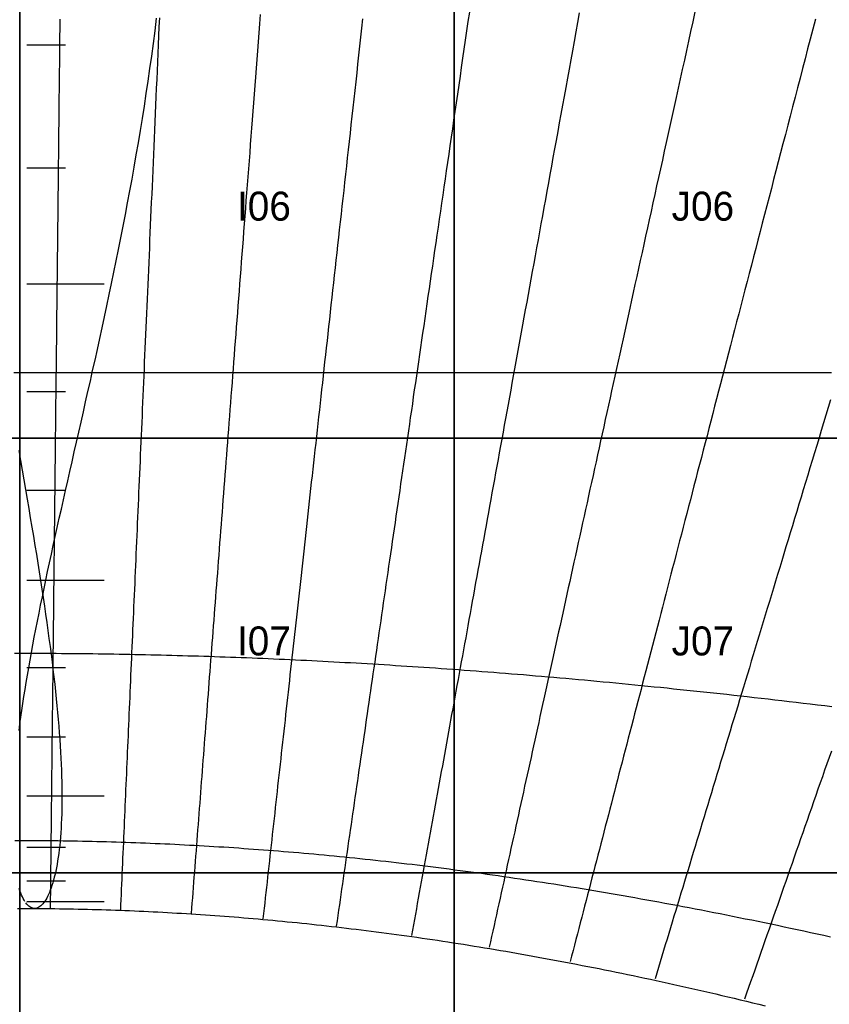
# Model space of a CAD drawing. Header units: millimetres. Extents: x -7250 to 7250, y -7250 to 7250.
# Tile 10 of 15: x 0 to 1677, y 628 to 2666. Entities that reach past the tile are written whole.
import ezdxf

# ---------------------------------------------------------------- set-up
doc = ezdxf.new("R2010")
doc.units = ezdxf.units.MM
for name, color, linetype in [('CUT', 1, 'Continuous'), ('DECL', 30, 'Continuous'), ('HOUR', 7, 'Continuous'), ('HOUR15', 9, 'Continuous'), ('HOUR30', 8, 'Continuous'), ('ID', 3, 'Continuous'), ('MERID', 40, 'Continuous'), ('NOON', 6, 'Continuous'), ('TICKS', 2, 'Continuous')]:
    doc.layers.add(name, color=color, linetype=linetype)

msp = doc.modelspace()

# ---------------------------------------------------------------- linework, layer by layer
at = {"layer": 'CUT'}
for points in [[(-900, 2700), (0, 2700), (0, 1800), (-900, 1800), (-900, 2700)], [(0, 2700), (900, 2700), (900, 1800), (0, 1800), (0, 2700)], [(900, 2700), (1800, 2700), (1800, 1800), (900, 1800), (900, 2700)], [(-900, 1800), (0, 1800), (0, 900), (-900, 900), (-900, 1800)], [(0, 1800), (900, 1800), (900, 900), (0, 900), (0, 1800)], [(900, 1800), (1800, 1800), (1800, 900), (900, 900), (900, 1800)], [(-900, 900), (0, 900), (0, 570), (-20, 570), (-20, 0), (-900, 0), (-900, 900)], [(0, 900), (900, 900), (900, 0), (20, 0), (20, 570), (0, 570), (0, 900)], [(900, 900), (1800, 900), (1800, 0), (900, 0), (900, 900)]]:
    msp.add_lwpolyline(points, close=True, dxfattribs=at)
for radius in [7250, 6350]:
    msp.add_circle((0, 0), radius, dxfattribs=at)
at = {"layer": 'DECL'}
for points in [[(-12.1, 1935.9), (0, 1935.9), (12.1, 1935.9), (24.2, 1935.9), (36.3, 1935.9), (48.4, 1935.9), (60.4, 1935.9), (72.5, 1935.9), (84.6, 1935.9), (96.7, 1935.9), (108.8, 1935.9), (121, 1935.9), (133.1, 1935.9), (145.2, 1935.9), (157.3, 1935.9), (169.4, 1935.9), (181.6, 1935.9), (193.7, 1935.9), (205.9, 1935.9), (218, 1935.9), (230.2, 1935.9), (242.4, 1935.9), (254.6, 1935.9), (266.7, 1935.9), (279, 1935.9), (291.2, 1935.9), (303.4, 1935.9), (315.6, 1935.9), (327.9, 1935.9), (340.1, 1935.9), (352.4, 1935.9), (364.7, 1935.9), (377, 1935.9), (389.3, 1935.9), (401.7, 1935.9), (414, 1935.9), (426.4, 1935.9), (438.8, 1935.9), (451.2, 1935.9), (463.6, 1935.9), (476, 1935.9), (488.5, 1935.9), (500.9, 1935.9), (513.4, 1935.9), (525.9, 1935.9), (538.5, 1935.9), (551, 1935.9), (563.6, 1935.9), (576.2, 1935.9), (588.8, 1935.9), (601.5, 1935.9), (614.1, 1935.9), (626.8, 1935.9), (639.6, 1935.9), (652.3, 1935.9), (665.1, 1935.9), (677.9, 1935.9), (690.7, 1935.9), (703.5, 1935.9), (716.4, 1935.9), (729.3, 1935.9), (742.3, 1935.9), (755.2, 1935.9), (768.2, 1935.9), (781.3, 1935.9), (794.3, 1935.9), (807.4, 1935.9), (820.6, 1935.9), (833.7, 1935.9), (846.9, 1935.9), (860.2, 1935.9), (873.4, 1935.9), (886.7, 1935.9), (900.1, 1935.9), (913.5, 1935.9), (926.9, 1935.9), (940.4, 1935.9), (953.9, 1935.9), (967.4, 1935.9), (981, 1935.9), (994.6, 1935.9), (1008.3, 1935.9), (1022, 1935.9), (1035.7, 1935.9), (1049.5, 1935.9), (1063.4, 1935.9), (1077.3, 1935.9), (1091.2, 1935.9), (1105.2, 1935.9), (1119.2, 1935.9), (1133.3, 1935.9), (1147.4, 1935.9), (1161.6, 1935.9), (1175.9, 1935.9), (1190.1, 1935.9), (1204.5, 1935.9), (1218.9, 1935.9), (1233.3, 1935.9), (1247.8, 1935.9), (1262.4, 1935.9), (1277, 1935.9), (1291.7, 1935.9), (1306.5, 1935.9), (1321.3, 1935.9), (1336.1, 1935.9), (1351.1, 1935.9), (1366.1, 1935.9), (1381.1, 1935.9), (1396.2, 1935.9), (1411.4, 1935.9), (1426.7, 1935.9), (1442, 1935.9), (1457.4, 1935.9), (1472.9, 1935.9), (1488.4, 1935.9), (1504, 1935.9), (1519.7, 1935.9), (1535.5, 1935.9), (1551.3, 1935.9), (1567.2, 1935.9), (1583.2, 1935.9), (1599.3, 1935.9), (1615.4, 1935.9), (1631.7, 1935.9), (1648, 1935.9), (1664.4, 1935.9), (1680.9, 1935.9)], [(-10.8, 1354.6), (0, 1354.7), (10.8, 1354.6), (21.6, 1354.6), (32.5, 1354.6), (43.3, 1354.6), (54.1, 1354.5), (64.9, 1354.5), (75.8, 1354.4), (86.6, 1354.3), (97.4, 1354.3), (108.3, 1354.2), (119.1, 1354.1), (129.9, 1353.9), (140.8, 1353.8), (151.7, 1353.7), (162.5, 1353.5), (173.4, 1353.4), (184.2, 1353.2), (195.1, 1353), (206, 1352.9), (216.9, 1352.7), (227.8, 1352.5), (238.7, 1352.2), (249.6, 1352), (260.5, 1351.8), (271.4, 1351.5), (282.4, 1351.3), (293.3, 1351), (304.3, 1350.8), (315.2, 1350.5), (326.2, 1350.2), (337.2, 1349.9), (348.2, 1349.5), (359.2, 1349.2), (370.2, 1348.9), (381.2, 1348.5), (392.3, 1348.2), (403.3, 1347.8), (414.4, 1347.4), (425.5, 1347), (436.6, 1346.6), (447.7, 1346.2), (458.8, 1345.8), (469.9, 1345.4), (481.1, 1344.9), (492.3, 1344.5), (503.5, 1344), (514.7, 1343.5), (525.9, 1343.1), (537.1, 1342.6), (548.4, 1342.1), (559.7, 1341.5), (571, 1341), (582.3, 1340.5), (593.6, 1339.9), (605, 1339.4), (616.3, 1338.8), (627.7, 1338.2), (639.1, 1337.6), (650.6, 1337), (662, 1336.4), (673.5, 1335.7), (685, 1335.1), (696.6, 1334.5), (708.1, 1333.8), (719.7, 1333.1), (731.3, 1332.4), (742.9, 1331.7), (754.6, 1331), (766.2, 1330.3), (778, 1329.5), (789.7, 1328.8), (801.4, 1328), (813.2, 1327.3), (825, 1326.5), (836.9, 1325.7), (848.8, 1324.9), (860.7, 1324), (872.6, 1323.2), (884.6, 1322.4), (896.6, 1321.5), (908.6, 1320.6), (920.7, 1319.7), (932.8, 1318.8), (944.9, 1317.9), (957, 1317), (969.2, 1316.1), (981.5, 1315.1), (993.7, 1314.2), (1006.1, 1313.2), (1018.4, 1312.2), (1030.8, 1311.2), (1043.2, 1310.2), (1055.6, 1309.1), (1068.1, 1308.1), (1080.7, 1307), (1093.3, 1305.9), (1105.9, 1304.8), (1118.5, 1303.7), (1131.2, 1302.6), (1144, 1301.5), (1156.8, 1300.3), (1169.6, 1299.2), (1182.5, 1298), (1195.4, 1296.8), (1208.3, 1295.6), (1221.4, 1294.4), (1234.4, 1293.1), (1247.5, 1291.9), (1260.7, 1290.6), (1273.9, 1289.3), (1287.2, 1288), (1300.5, 1286.7), (1313.8, 1285.3), (1327.2, 1284), (1340.7, 1282.6), (1354.2, 1281.2), (1367.8, 1279.8), (1381.4, 1278.4), (1395.1, 1277), (1408.9, 1275.5), (1422.7, 1274), (1436.5, 1272.5), (1450.4, 1271), (1464.4, 1269.5), (1478.5, 1268), (1492.6, 1266.4), (1506.7, 1264.8), (1521, 1263.2), (1535.3, 1261.6), (1549.6, 1259.9), (1564, 1258.3), (1578.5, 1256.6), (1593.1, 1254.9), (1607.7, 1253.2), (1622.4, 1251.5), (1637.2, 1249.7), (1652.1, 1247.9), (1667, 1246.1), (1682, 1244.3)], [(-10, 967), (0, 967), (10, 967), (20, 967), (29.9, 967), (39.9, 966.9), (49.9, 966.8), (59.9, 966.8), (69.9, 966.7), (79.9, 966.6), (89.9, 966.4), (99.9, 966.3), (109.9, 966.1), (119.9, 965.9), (129.9, 965.7), (139.9, 965.5), (149.9, 965.3), (159.9, 965.1), (169.9, 964.8), (179.9, 964.6), (190, 964.3), (200, 964), (210, 963.7), (220.1, 963.3), (230.1, 963), (240.2, 962.6), (250.3, 962.3), (260.3, 961.9), (270.4, 961.5), (280.5, 961), (290.6, 960.6), (300.7, 960.1), (310.8, 959.7), (321, 959.2), (331.1, 958.7), (341.2, 958.2), (351.4, 957.6), (361.5, 957.1), (371.7, 956.5), (381.9, 955.9), (392.1, 955.3), (402.3, 954.7), (412.5, 954.1), (422.7, 953.5), (433, 952.8), (443.2, 952.1), (453.5, 951.4), (463.8, 950.7), (474.1, 950), (484.4, 949.2), (494.7, 948.5), (505, 947.7), (515.4, 946.9), (525.7, 946.1), (536.1, 945.3), (546.5, 944.4), (556.9, 943.6), (567.3, 942.7), (577.8, 941.8), (588.2, 940.9), (598.7, 939.9), (609.2, 939), (619.7, 938), (630.3, 937), (640.8, 936), (651.4, 935), (662, 934), (672.6, 932.9), (683.2, 931.9), (693.9, 930.8), (704.5, 929.7), (715.2, 928.5), (725.9, 927.4), (736.7, 926.2), (747.4, 925.1), (758.2, 923.9), (769, 922.6), (779.8, 921.4), (790.7, 920.1), (801.6, 918.9), (812.5, 917.6), (823.4, 916.3), (834.4, 914.9), (845.3, 913.6), (856.3, 912.2), (867.4, 910.8), (878.4, 909.4), (889.5, 908), (900.6, 906.5), (911.8, 905.1), (922.9, 903.6), (934.1, 902.1), (945.4, 900.5), (956.6, 899), (967.9, 897.4), (979.2, 895.8), (990.6, 894.2), (1002, 892.6), (1013.4, 890.9), (1024.8, 889.2), (1036.3, 887.5), (1047.8, 885.8), (1059.4, 884.1), (1071, 882.3), (1082.6, 880.5), (1094.2, 878.7), (1105.9, 876.9), (1117.7, 875), (1129.4, 873.1), (1141.2, 871.2), (1153.1, 869.3), (1165, 867.3), (1176.9, 865.4), (1188.8, 863.4), (1200.8, 861.4), (1212.9, 859.3), (1225, 857.2), (1237.1, 855.2), (1249.3, 853), (1261.5, 850.9), (1273.7, 848.7), (1286, 846.5), (1298.4, 844.3), (1310.8, 842.1), (1323.2, 839.8), (1335.7, 837.5), (1348.2, 835.2), (1360.8, 832.8), (1373.4, 830.4), (1386.1, 828), (1398.9, 825.6), (1411.6, 823.1), (1424.5, 820.7), (1437.3, 818.1), (1450.3, 815.6), (1463.3, 813), (1476.3, 810.4), (1489.4, 807.8), (1502.6, 805.1), (1515.8, 802.4), (1529.1, 799.7), (1542.4, 797), (1555.8, 794.2), (1569.2, 791.4), (1582.7, 788.5), (1596.3, 785.6), (1609.9, 782.7), (1623.6, 779.8), (1637.4, 776.8), (1651.2, 773.8), (1665.1, 770.8), (1679, 767.7)], [(-4.8, 826.4), (4.8, 826.4), (14.5, 826.4), (24.2, 826.3), (33.8, 826.3), (43.5, 826.2), (53.2, 826.1), (62.9, 826), (72.5, 825.9), (82.2, 825.8), (91.9, 825.6), (101.6, 825.4), (111.2, 825.3), (120.9, 825.1), (130.6, 824.8), (140.3, 824.6), (150, 824.4), (159.7, 824.1), (169.4, 823.8), (179.1, 823.5), (188.8, 823.2), (198.6, 822.8), (208.3, 822.5), (218, 822.1), (227.7, 821.7), (237.5, 821.3), (247.2, 820.9), (257, 820.4), (266.8, 820), (276.5, 819.5), (286.3, 819), (296.1, 818.5), (305.9, 818), (315.7, 817.4), (325.5, 816.8), (335.3, 816.3), (345.1, 815.7), (355, 815), (364.8, 814.4), (374.7, 813.8), (384.5, 813.1), (394.4, 812.4), (404.3, 811.7), (414.2, 811), (424.1, 810.2), (434, 809.5), (444, 808.7), (453.9, 807.9), (463.9, 807.1), (473.8, 806.2), (483.8, 805.4), (493.8, 804.5), (503.8, 803.6), (513.9, 802.7), (523.9, 801.8), (533.9, 800.9), (544, 799.9), (554.1, 798.9), (564.2, 797.9), (574.3, 796.9), (584.4, 795.8), (594.6, 794.8), (604.8, 793.7), (614.9, 792.6), (625.1, 791.5), (635.3, 790.4), (645.6, 789.2), (655.8, 788), (666.1, 786.8), (676.4, 785.6), (686.7, 784.4), (697, 783.1), (707.4, 781.9), (717.7, 780.6), (728.1, 779.3), (738.5, 777.9), (749, 776.6), (759.4, 775.2), (769.9, 773.8), (780.4, 772.4), (790.9, 770.9), (801.5, 769.5), (812, 768), (822.6, 766.5), (833.2, 765), (843.9, 763.4), (854.5, 761.8), (865.2, 760.3), (875.9, 758.6), (886.7, 757), (897.4, 755.3), (908.2, 753.7), (919.1, 752), (929.9, 750.2), (940.8, 748.5), (951.7, 746.7), (962.6, 744.9), (973.6, 743.1), (984.6, 741.3), (995.6, 739.4), (1006.7, 737.5), (1017.7, 735.6), (1028.9, 733.7), (1040, 731.7), (1051.2, 729.7), (1062.4, 727.7), (1073.6, 725.7), (1084.9, 723.6), (1096.2, 721.6), (1107.6, 719.5), (1119, 717.3), (1130.4, 715.2), (1141.8, 713), (1153.3, 710.8), (1164.9, 708.5), (1176.4, 706.3), (1188, 704), (1199.7, 701.7), (1211.3, 699.3), (1223.1, 696.9), (1234.8, 694.5), (1246.6, 692.1), (1258.5, 689.7), (1270.3, 687.2), (1282.3, 684.7), (1294.2, 682.1), (1306.2, 679.6), (1318.3, 677), (1330.4, 674.3), (1342.5, 671.7), (1354.7, 669), (1367, 666.3), (1379.3, 663.5), (1391.6, 660.8), (1404, 658), (1416.4, 655.1), (1428.9, 652.2), (1441.4, 649.3), (1454, 646.4), (1466.6, 643.4), (1479.3, 640.4), (1492, 637.4), (1504.8, 634.3), (1517.6, 631.2), (1530.5, 628.1), (1543.5, 624.9)]]:
    msp.add_lwpolyline(points, dxfattribs=at)
at = {"layer": 'HOUR'}
for points in [[(931.2, 2681.6), (928.3, 2662.2), (925.5, 2642.9), (922.7, 2623.8), (920, 2604.8), (917.2, 2586), (914.5, 2567.3), (911.8, 2548.8), (909.1, 2530.4), (906.5, 2512.1), (903.8, 2494), (901.2, 2475.9), (898.6, 2458.1), (896, 2440.3), (893.4, 2422.7), (890.9, 2405.2), (888.3, 2387.8), (885.8, 2370.5), (883.3, 2353.4), (880.8, 2336.3), (878.4, 2319.4), (875.9, 2302.6), (873.5, 2285.9), (871.1, 2269.3), (868.7, 2252.8), (866.3, 2236.5), (863.9, 2220.2), (861.6, 2204), (859.2, 2187.9), (856.9, 2172), (854.6, 2156.1), (852.3, 2140.3), (850, 2124.6), (847.7, 2109), (845.5, 2093.5), (843.2, 2078.1), (841, 2062.8), (838.8, 2047.6), (836.6, 2032.4), (834.4, 2017.3), (832.2, 2002.4), (830, 1987.5), (827.8, 1972.6), (825.7, 1957.9), (823.6, 1943.2), (821.4, 1928.7), (819.3, 1914.2), (817.2, 1899.7), (815.1, 1885.4), (813.1, 1871.1), (811, 1856.9), (808.9, 1842.7), (806.9, 1828.6), (804.8, 1814.6), (802.8, 1800.7), (800.8, 1786.8), (798.8, 1773), (796.8, 1759.3), (794.8, 1745.6), (792.8, 1732), (790.8, 1718.4), (788.8, 1705), (786.9, 1691.5), (784.9, 1678.1), (783, 1664.8), (781.1, 1651.6), (779.1, 1638.4), (777.2, 1625.2), (775.3, 1612.1), (773.4, 1599.1), (771.5, 1586.1), (769.6, 1573.2), (767.8, 1560.3), (765.9, 1547.4), (764, 1534.7), (762.2, 1521.9), (760.3, 1509.2), (758.5, 1496.6), (756.7, 1484), (754.8, 1471.5), (753, 1459), (751.2, 1446.5), (749.4, 1434.1), (747.6, 1421.7), (745.8, 1409.4), (744, 1397.1), (742.2, 1384.9), (740.4, 1372.7), (738.7, 1360.5), (736.9, 1348.4), (735.1, 1336.3), (733.4, 1324.2), (731.6, 1312.2), (729.9, 1300.2), (728.1, 1288.3), (726.4, 1276.4), (724.7, 1264.5), (722.9, 1252.7), (721.2, 1240.9), (719.5, 1229.1), (717.8, 1217.4), (716.1, 1205.6), (714.4, 1194), (712.7, 1182.3), (711, 1170.7), (709.3, 1159.1), (707.6, 1147.6), (705.9, 1136), (704.3, 1124.5), (702.6, 1113.1), (700.9, 1101.6), (699.3, 1090.2), (697.6, 1078.8), (696, 1067.4), (694.3, 1056.1), (692.6, 1044.7), (691, 1033.4), (689.4, 1022.2), (687.7, 1010.9), (686.1, 999.7), (684.4, 988.5), (682.8, 977.3), (681.2, 966.1), (679.6, 954.9), (677.9, 943.8), (676.3, 932.7), (674.7, 921.6), (673.1, 910.5), (671.5, 899.5), (669.9, 888.4), (668.3, 877.4), (666.7, 866.4), (665.1, 855.4), (663.5, 844.4), (661.9, 833.5), (660.3, 822.5), (658.7, 811.6), (657.1, 800.7), (655.5, 789.8)], [(83.1, 2666.8), (82.9, 2648.2), (82.7, 2629.8), (82.5, 2611.5), (82.3, 2593.3), (82.1, 2575.2), (81.9, 2557.3), (81.8, 2539.5), (81.6, 2521.9), (81.4, 2504.4), (81.2, 2486.9), (81, 2469.7), (80.8, 2452.5), (80.6, 2435.5), (80.4, 2418.5), (80.3, 2401.7), (80.1, 2385), (79.9, 2368.4), (79.7, 2352), (79.5, 2335.6), (79.4, 2319.3), (79.2, 2303.2), (79, 2287.1), (78.8, 2271.2), (78.7, 2255.3), (78.5, 2239.6), (78.3, 2223.9), (78.2, 2208.3), (78, 2192.9), (77.8, 2177.5), (77.7, 2162.2), (77.5, 2147), (77.3, 2131.9), (77.2, 2116.9), (77, 2102), (76.8, 2087.1), (76.7, 2072.3), (76.5, 2057.6), (76.4, 2043), (76.2, 2028.5), (76, 2014.1), (75.9, 1999.7), (75.7, 1985.4), (75.6, 1971.2), (75.4, 1957), (75.3, 1943), (75.1, 1928.9), (75, 1915), (74.8, 1901.1), (74.7, 1887.4), (74.5, 1873.6), (74.4, 1860), (74.2, 1846.4), (74.1, 1832.8), (73.9, 1819.4), (73.8, 1805.9), (73.6, 1792.6), (73.5, 1779.3), (73.4, 1766.1), (73.2, 1752.9), (73.1, 1739.8), (72.9, 1726.8), (72.8, 1713.8), (72.6, 1700.8), (72.5, 1687.9), (72.4, 1675.1), (72.2, 1662.3), (72.1, 1649.6), (72, 1636.9), (71.8, 1624.3), (71.7, 1611.7), (71.5, 1599.1), (71.4, 1586.7), (71.3, 1574.2), (71.1, 1561.8), (71, 1549.5), (70.9, 1537.2), (70.7, 1524.9), (70.6, 1512.7), (70.5, 1500.5), (70.3, 1488.4), (70.2, 1476.3), (70.1, 1464.3), (69.9, 1452.3), (69.8, 1440.3), (69.7, 1428.4), (69.6, 1416.5), (69.4, 1404.6), (69.3, 1392.8), (69.2, 1381), (69, 1369.3), (68.9, 1357.6), (68.8, 1345.9), (68.7, 1334.3), (68.5, 1322.7), (68.4, 1311.1), (68.3, 1299.6), (68.2, 1288), (68, 1276.6), (67.9, 1265.1), (67.8, 1253.7), (67.7, 1242.3), (67.5, 1231), (67.4, 1219.6), (67.3, 1208.3), (67.2, 1197), (67.1, 1185.8), (66.9, 1174.6), (66.8, 1163.4), (66.7, 1152.2), (66.6, 1141), (66.4, 1129.9), (66.3, 1118.8), (66.2, 1107.7), (66.1, 1096.7), (66, 1085.6), (65.8, 1074.6), (65.7, 1063.6), (65.6, 1052.7), (65.5, 1041.7), (65.4, 1030.8), (65.2, 1019.9), (65.1, 1009), (65, 998.1), (64.9, 987.2), (64.8, 976.4), (64.7, 965.6), (64.5, 954.7), (64.4, 944), (64.3, 933.2), (64.2, 922.4), (64.1, 911.7), (64, 900.9), (63.8, 890.2), (63.7, 879.5), (63.6, 868.8), (63.5, 858.1), (63.4, 847.5), (63.3, 836.8), (63.1, 826.2)], [(1679.2, 1879.2), (1674.3, 1863.2), (1669.5, 1847.3), (1664.7, 1831.5), (1659.9, 1815.7), (1655.2, 1800.1), (1650.4, 1784.5), (1645.7, 1769.1), (1641.1, 1753.7), (1636.4, 1738.3), (1631.8, 1723.1), (1627.2, 1708), (1622.6, 1692.9), (1618.1, 1677.9), (1613.5, 1662.9), (1609, 1648.1), (1604.6, 1633.3), (1600.1, 1618.6), (1595.7, 1604), (1591.2, 1589.4), (1586.8, 1574.9), (1582.5, 1560.5), (1578.1, 1546.1), (1573.8, 1531.8), (1569.4, 1517.6), (1565.1, 1503.4), (1560.9, 1489.3), (1556.6, 1475.3), (1552.4, 1461.3), (1548.1, 1447.4), (1543.9, 1433.5), (1539.7, 1419.7), (1535.6, 1405.9), (1531.4, 1392.2), (1527.3, 1378.6), (1523.2, 1365), (1519.1, 1351.5), (1515, 1338), (1510.9, 1324.6), (1506.8, 1311.2), (1502.8, 1297.9), (1498.8, 1284.6), (1494.8, 1271.4), (1490.8, 1258.2), (1486.8, 1245.1), (1482.8, 1232), (1478.8, 1219), (1474.9, 1206), (1471, 1193), (1467.1, 1180.1), (1463.2, 1167.3), (1459.3, 1154.4), (1455.4, 1141.7), (1451.5, 1128.9), (1447.7, 1116.2), (1443.8, 1103.6), (1440, 1091), (1436.2, 1078.4), (1432.4, 1065.8), (1428.6, 1053.3), (1424.8, 1040.9), (1421, 1028.4), (1417.3, 1016), (1413.5, 1003.7), (1409.8, 991.4), (1406.1, 979.1), (1402.3, 966.8), (1398.6, 954.6), (1394.9, 942.4), (1391.2, 930.2), (1387.6, 918.1), (1383.9, 906), (1380.2, 893.9), (1376.6, 881.8), (1372.9, 869.8), (1369.3, 857.8), (1365.6, 845.8), (1362, 833.9), (1358.4, 822), (1354.8, 810.1), (1351.2, 798.2), (1347.6, 786.4), (1344, 774.6), (1340.4, 762.8), (1336.9, 751), (1333.3, 739.2), (1329.7, 727.5), (1326.2, 715.8), (1322.6, 704.1), (1319.1, 692.4), (1315.6, 680.8)]]:
    msp.add_lwpolyline(points, dxfattribs=at)
at = {"layer": 'HOUR15'}
for points in [[(1158.8, 2680.1), (1155.2, 2660.3), (1151.6, 2640.6), (1148.1, 2621.1), (1144.6, 2601.8), (1141.1, 2582.6), (1137.6, 2563.6), (1134.2, 2544.7), (1130.8, 2525.9), (1127.4, 2507.3), (1124, 2488.8), (1120.7, 2470.5), (1117.4, 2452.2), (1114.1, 2434.2), (1110.8, 2416.2), (1107.6, 2398.4), (1104.3, 2380.7), (1101.1, 2363.1), (1098, 2345.6), (1094.8, 2328.3), (1091.7, 2311.1), (1088.6, 2294), (1085.5, 2277), (1082.4, 2260.1), (1079.3, 2243.3), (1076.3, 2226.7), (1073.3, 2210.1), (1070.3, 2193.6), (1067.3, 2177.3), (1064.4, 2161), (1061.4, 2144.9), (1058.5, 2128.8), (1055.6, 2112.9), (1052.7, 2097), (1049.9, 2081.3), (1047, 2065.6), (1044.2, 2050), (1041.3, 2034.5), (1038.5, 2019.1), (1035.8, 2003.8), (1033, 1988.6), (1030.2, 1973.4), (1027.5, 1958.4), (1024.8, 1943.4), (1022.1, 1928.5), (1019.4, 1913.7), (1016.7, 1898.9), (1014, 1884.3), (1011.4, 1869.7), (1008.7, 1855.2), (1006.1, 1840.7), (1003.5, 1826.4), (1000.9, 1812.1), (998.3, 1797.9), (995.7, 1783.7), (993.1, 1769.6), (990.6, 1755.6), (988.1, 1741.6), (985.5, 1727.7), (983, 1713.9), (980.5, 1700.2), (978, 1686.5), (975.5, 1672.8), (973.1, 1659.2), (970.6, 1645.7), (968.2, 1632.3), (965.7, 1618.9), (963.3, 1605.5), (960.9, 1592.2), (958.5, 1579), (956.1, 1565.8), (953.7, 1552.7), (951.3, 1539.6), (948.9, 1526.6), (946.6, 1513.6), (944.2, 1500.7), (941.9, 1487.9), (939.5, 1475), (937.2, 1462.3), (934.9, 1449.5), (932.6, 1436.9), (930.3, 1424.2), (928, 1411.6), (925.7, 1399.1), (923.5, 1386.6), (921.2, 1374.1), (918.9, 1361.7), (916.7, 1349.3), (914.4, 1337), (912.2, 1324.7), (910, 1312.5), (907.7, 1300.3), (905.5, 1288.1), (903.3, 1275.9), (901.1, 1263.8), (898.9, 1251.8), (896.7, 1239.7), (894.5, 1227.7), (892.4, 1215.8), (890.2, 1203.9), (888, 1192), (885.9, 1180.1), (883.7, 1168.3), (881.6, 1156.5), (879.4, 1144.7), (877.3, 1133), (875.2, 1121.3), (873, 1109.6), (870.9, 1097.9), (868.8, 1086.3), (866.7, 1074.7), (864.6, 1063.1), (862.5, 1051.6), (860.4, 1040.1), (858.3, 1028.6), (856.2, 1017.1), (854.1, 1005.7), (852.1, 994.3), (850, 982.9), (847.9, 971.5), (845.9, 960.2), (843.8, 948.8), (841.7, 937.5), (839.7, 926.2), (837.6, 915), (835.6, 903.7), (833.5, 892.5), (831.5, 881.3), (829.5, 870.1), (827.4, 859), (825.4, 847.8), (823.4, 836.7), (821.4, 825.5), (819.3, 814.4), (817.3, 803.4), (815.3, 792.3), (813.3, 781.2), (811.3, 770.2)], [(289.3, 2669.8), (288.4, 2651.1), (287.6, 2632.6), (286.8, 2614.2), (286, 2595.9), (285.2, 2577.8), (284.5, 2559.8), (283.7, 2541.9), (282.9, 2524.2), (282.1, 2506.6), (281.4, 2489.1), (280.6, 2471.8), (279.9, 2454.5), (279.1, 2437.4), (278.4, 2420.4), (277.6, 2403.5), (276.9, 2386.8), (276.2, 2370.1), (275.4, 2353.6), (274.7, 2337.1), (274, 2320.8), (273.3, 2304.6), (272.6, 2288.5), (271.9, 2272.4), (271.2, 2256.5), (270.5, 2240.7), (269.8, 2225), (269.1, 2209.4), (268.5, 2193.8), (267.8, 2178.4), (267.1, 2163.1), (266.5, 2147.8), (265.8, 2132.6), (265.1, 2117.6), (264.5, 2102.6), (263.8, 2087.7), (263.2, 2072.8), (262.5, 2058.1), (261.9, 2043.4), (261.3, 2028.8), (260.6, 2014.3), (260, 1999.9), (259.4, 1985.6), (258.7, 1971.3), (258.1, 1957.1), (257.5, 1943), (256.9, 1928.9), (256.3, 1914.9), (255.7, 1901), (255.1, 1887.2), (254.5, 1873.4), (253.9, 1859.7), (253.3, 1846), (252.7, 1832.5), (252.1, 1818.9), (251.5, 1805.5), (250.9, 1792.1), (250.3, 1778.8), (249.7, 1765.5), (249.2, 1752.3), (248.6, 1739.1), (248, 1726), (247.4, 1713), (246.9, 1700), (246.3, 1687.1), (245.8, 1674.2), (245.2, 1661.4), (244.6, 1648.6), (244.1, 1635.9), (243.5, 1623.2), (243, 1610.6), (242.4, 1598), (241.9, 1585.5), (241.3, 1573), (240.8, 1560.6), (240.2, 1548.2), (239.7, 1535.9), (239.2, 1523.6), (238.6, 1511.3), (238.1, 1499.1), (237.6, 1486.9), (237, 1474.8), (236.5, 1462.7), (236, 1450.7), (235.5, 1438.7), (234.9, 1426.7), (234.4, 1414.8), (233.9, 1402.9), (233.4, 1391.1), (232.9, 1379.3), (232.4, 1367.5), (231.8, 1355.7), (231.3, 1344), (230.8, 1332.4), (230.3, 1320.7), (229.8, 1309.1), (229.3, 1297.5), (228.8, 1286), (228.3, 1274.5), (227.8, 1263), (227.3, 1251.6), (226.8, 1240.1), (226.3, 1228.8), (225.8, 1217.4), (225.3, 1206.1), (224.8, 1194.7), (224.3, 1183.5), (223.8, 1172.2), (223.3, 1161), (222.8, 1149.8), (222.3, 1138.6), (221.9, 1127.4), (221.4, 1116.3), (220.9, 1105.2), (220.4, 1094.1), (219.9, 1083.1), (219.4, 1072), (219, 1061), (218.5, 1050), (218, 1039), (217.5, 1028.1), (217, 1017.1), (216.6, 1006.2), (216.1, 995.3), (215.6, 984.4), (215.1, 973.5), (214.7, 962.7), (214.2, 951.9), (213.7, 941), (213.2, 930.2), (212.8, 919.5), (212.3, 908.7), (211.8, 897.9), (211.4, 887.2), (210.9, 876.5), (210.4, 865.7), (210, 855), (209.5, 844.3), (209, 833.7), (208.6, 823)], [(710.2, 2667.6), (708.1, 2648.6), (706, 2629.7), (703.9, 2611), (701.9, 2592.4), (699.8, 2574), (697.8, 2555.7), (695.8, 2537.5), (693.8, 2519.4), (691.8, 2501.5), (689.8, 2483.8), (687.9, 2466.1), (685.9, 2448.6), (684, 2431.2), (682.1, 2413.9), (680.2, 2396.7), (678.3, 2379.7), (676.4, 2362.7), (674.6, 2345.9), (672.7, 2329.2), (670.9, 2312.6), (669, 2296.1), (667.2, 2279.7), (665.4, 2263.4), (663.6, 2247.3), (661.8, 2231.2), (660.1, 2215.2), (658.3, 2199.3), (656.6, 2183.6), (654.8, 2167.9), (653.1, 2152.3), (651.4, 2136.8), (649.7, 2121.4), (648, 2106.1), (646.3, 2090.8), (644.6, 2075.7), (642.9, 2060.6), (641.3, 2045.7), (639.6, 2030.8), (638, 2016), (636.4, 2001.2), (634.7, 1986.6), (633.1, 1972), (631.5, 1957.5), (629.9, 1943.1), (628.3, 1928.8), (626.8, 1914.5), (625.2, 1900.3), (623.6, 1886.2), (622.1, 1872.1), (620.5, 1858.2), (619, 1844.2), (617.4, 1830.4), (615.9, 1816.6), (614.4, 1802.9), (612.9, 1789.2), (611.4, 1775.7), (609.9, 1762.1), (608.4, 1748.7), (606.9, 1735.3), (605.4, 1721.9), (603.9, 1708.6), (602.5, 1695.4), (601, 1682.2), (599.6, 1669.1), (598.1, 1656.1), (596.7, 1643.1), (595.2, 1630.1), (593.8, 1617.2), (592.4, 1604.4), (591, 1591.6), (589.5, 1578.8), (588.1, 1566.1), (586.7, 1553.5), (585.3, 1540.9), (584, 1528.3), (582.6, 1515.8), (581.2, 1503.3), (579.8, 1490.9), (578.4, 1478.6), (577.1, 1466.2), (575.7, 1453.9), (574.4, 1441.7), (573, 1429.5), (571.7, 1417.3), (570.3, 1405.2), (569, 1393.1), (567.6, 1381.1), (566.3, 1369.1), (565, 1357.1), (563.7, 1345.2), (562.3, 1333.3), (561, 1321.4), (559.7, 1309.6), (558.4, 1297.8), (557.1, 1286.1), (555.8, 1274.3), (554.5, 1262.7), (553.2, 1251), (551.9, 1239.4), (550.7, 1227.8), (549.4, 1216.2), (548.1, 1204.7), (546.8, 1193.2), (545.5, 1181.7), (544.3, 1170.3), (543, 1158.8), (541.7, 1147.4), (540.5, 1136.1), (539.2, 1124.7), (538, 1113.4), (536.7, 1102.1), (535.5, 1090.9), (534.2, 1079.6), (533, 1068.4), (531.7, 1057.2), (530.5, 1046), (529.3, 1034.9), (528, 1023.8), (526.8, 1012.6), (525.6, 1001.6), (524.4, 990.5), (523.1, 979.4), (521.9, 968.4), (520.7, 957.4), (519.5, 946.4), (518.3, 935.4), (517, 924.5), (515.8, 913.5), (514.6, 902.6), (513.4, 891.7), (512.2, 880.8), (511, 869.9), (509.8, 859.1), (508.6, 848.2), (507.4, 837.4), (506.2, 826.6), (505, 815.8), (503.8, 805)], [(1647.7, 2667.2), (1642.3, 2646.4), (1636.9, 2625.8), (1631.6, 2605.3), (1626.3, 2585), (1621.1, 2564.9), (1615.9, 2544.9), (1610.7, 2525.1), (1605.6, 2505.5), (1600.5, 2485.9), (1595.5, 2466.6), (1590.5, 2447.4), (1585.5, 2428.3), (1580.6, 2409.3), (1575.7, 2390.5), (1570.8, 2371.9), (1566, 2353.4), (1561.2, 2335), (1556.5, 2316.7), (1551.7, 2298.6), (1547.1, 2280.5), (1542.4, 2262.7), (1537.8, 2244.9), (1533.2, 2227.2), (1528.6, 2209.7), (1524.1, 2192.3), (1519.6, 2175), (1515.1, 2157.8), (1510.7, 2140.7), (1506.3, 2123.8), (1501.9, 2106.9), (1497.5, 2090.1), (1493.2, 2073.5), (1488.9, 2056.9), (1484.6, 2040.5), (1480.3, 2024.1), (1476.1, 2007.9), (1471.9, 1991.7), (1467.7, 1975.7), (1463.6, 1959.7), (1459.4, 1943.8), (1455.3, 1928.1), (1451.2, 1912.4), (1447.2, 1896.8), (1443.1, 1881.2), (1439.1, 1865.8), (1435.1, 1850.5), (1431.1, 1835.2), (1427.2, 1820), (1423.3, 1804.9), (1419.4, 1789.9), (1415.5, 1774.9), (1411.6, 1760), (1407.7, 1745.2), (1403.9, 1730.5), (1400.1, 1715.9), (1396.3, 1701.3), (1392.5, 1686.8), (1388.8, 1672.4), (1385, 1658), (1381.3, 1643.7), (1377.6, 1629.5), (1373.9, 1615.3), (1370.2, 1601.2), (1366.6, 1587.1), (1363, 1573.2), (1359.3, 1559.3), (1355.7, 1545.4), (1352.1, 1531.6), (1348.6, 1517.9), (1345, 1504.2), (1341.5, 1490.6), (1337.9, 1477), (1334.4, 1463.5), (1330.9, 1450.1), (1327.4, 1436.7), (1324, 1423.3), (1320.5, 1410), (1317, 1396.8), (1313.6, 1383.6), (1310.2, 1370.5), (1306.8, 1357.4), (1303.4, 1344.3), (1300, 1331.3), (1296.6, 1318.4), (1293.3, 1305.5), (1289.9, 1292.6), (1286.6, 1279.8), (1283.3, 1267.1), (1280, 1254.3), (1276.7, 1241.7), (1273.4, 1229), (1270.1, 1216.4), (1266.8, 1203.9), (1263.6, 1191.3), (1260.3, 1178.9), (1257.1, 1166.4), (1253.9, 1154), (1250.6, 1141.6), (1247.4, 1129.3), (1244.2, 1117), (1241, 1104.8), (1237.9, 1092.5), (1234.7, 1080.3), (1231.5, 1068.2), (1228.4, 1056.1), (1225.2, 1044), (1222.1, 1031.9), (1219, 1019.9), (1215.8, 1007.9), (1212.7, 995.9), (1209.6, 984), (1206.5, 972.1), (1203.4, 960.2), (1200.3, 948.3), (1197.2, 936.5), (1194.2, 924.7), (1191.1, 912.9), (1188.1, 901.2), (1185, 889.4), (1182, 877.7), (1178.9, 866.1), (1175.9, 854.4), (1172.9, 842.8), (1169.8, 831.2), (1166.8, 819.6), (1163.8, 808), (1160.8, 796.5), (1157.8, 784.9), (1154.8, 773.4), (1151.8, 762), (1148.8, 750.5), (1145.9, 739), (1142.9, 727.6), (1139.9, 716.2)], [(1680.7, 1151.8), (1676, 1138.5), (1671.4, 1125.3), (1666.8, 1112.2), (1662.2, 1099), (1657.6, 1086), (1653, 1072.9), (1648.5, 1059.9), (1644, 1047), (1639.4, 1034.1), (1634.9, 1021.2), (1630.4, 1008.4), (1626, 995.6), (1621.5, 982.8), (1617, 970.1), (1612.6, 957.4), (1608.2, 944.8), (1603.8, 932.2), (1599.4, 919.6), (1595, 907.1), (1590.6, 894.6), (1586.2, 882.1), (1581.9, 869.6), (1577.5, 857.2), (1573.2, 844.9), (1568.9, 832.5), (1564.6, 820.2), (1560.3, 807.9), (1556, 795.7), (1551.7, 783.5), (1547.4, 771.3), (1543.2, 759.1), (1538.9, 747), (1534.7, 734.8), (1530.5, 722.8), (1526.2, 710.7), (1522, 698.7), (1517.8, 686.6), (1513.6, 674.7), (1509.4, 662.7), (1505.2, 650.7), (1501.1, 638.8)]]:
    msp.add_lwpolyline(points, dxfattribs=at)
at = {"layer": 'HOUR30'}
for points in [[(498.2, 2676.4), (496.8, 2657.5), (495.3, 2638.8), (493.9, 2620.2), (492.5, 2601.8), (491.1, 2583.5), (489.7, 2565.3), (488.3, 2547.3), (486.9, 2529.4), (485.6, 2511.6), (484.2, 2493.9), (482.9, 2476.4), (481.5, 2459), (480.2, 2441.7), (478.9, 2424.6), (477.6, 2407.6), (476.3, 2390.6), (475, 2373.8), (473.7, 2357.1), (472.4, 2340.5), (471.1, 2324.1), (469.9, 2307.7), (468.6, 2291.4), (467.4, 2275.3), (466.2, 2259.2), (464.9, 2243.3), (463.7, 2227.4), (462.5, 2211.6), (461.3, 2196), (460.1, 2180.4), (458.9, 2164.9), (457.7, 2149.5), (456.5, 2134.2), (455.4, 2119), (454.2, 2103.9), (453, 2088.9), (451.9, 2073.9), (450.8, 2059.1), (449.6, 2044.3), (448.5, 2029.6), (447.4, 2015), (446.2, 2000.4), (445.1, 1986), (444, 1971.6), (442.9, 1957.3), (441.8, 1943), (440.7, 1928.9), (439.7, 1914.8), (438.6, 1900.8), (437.5, 1886.8), (436.4, 1872.9), (435.4, 1859.1), (434.3, 1845.3), (433.3, 1831.7), (432.2, 1818), (431.2, 1804.5), (430.1, 1791), (429.1, 1777.6), (428.1, 1764.2), (427, 1750.9), (426, 1737.6), (425, 1724.4), (424, 1711.3), (423, 1698.2), (422, 1685.2), (421, 1672.2), (420, 1659.3), (419, 1646.4), (418, 1633.6), (417, 1620.9), (416.1, 1608.2), (415.1, 1595.5), (414.1, 1582.9), (413.2, 1570.3), (412.2, 1557.8), (411.2, 1545.3), (410.3, 1532.9), (409.3, 1520.5), (408.4, 1508.2), (407.4, 1495.9), (406.5, 1483.7), (405.6, 1471.5), (404.6, 1459.3), (403.7, 1447.2), (402.8, 1435.1), (401.8, 1423.1), (400.9, 1411.1), (400, 1399.1), (399.1, 1387.2), (398.2, 1375.3), (397.2, 1363.4), (396.3, 1351.6), (395.4, 1339.9), (394.5, 1328.1), (393.6, 1316.4), (392.7, 1304.7), (391.8, 1293.1), (390.9, 1281.5), (390.1, 1269.9), (389.2, 1258.3), (388.3, 1246.8), (387.4, 1235.3), (386.5, 1223.9), (385.6, 1212.4), (384.8, 1201), (383.9, 1189.7), (383, 1178.3), (382.1, 1167), (381.3, 1155.7), (380.4, 1144.4), (379.5, 1133.2), (378.7, 1122), (377.8, 1110.8), (377, 1099.6), (376.1, 1088.5), (375.2, 1077.4), (374.4, 1066.2), (373.5, 1055.2), (372.7, 1044.1), (371.8, 1033.1), (371, 1022.1), (370.1, 1011.1), (369.3, 1000.1), (368.5, 989.1), (367.6, 978.2), (366.8, 967.3), (365.9, 956.4), (365.1, 945.5), (364.3, 934.6), (363.4, 923.7), (362.6, 912.9), (361.8, 902.1), (360.9, 891.3), (360.1, 880.5), (359.3, 869.7), (358.4, 858.9), (357.6, 848.2), (356.8, 837.4), (356, 826.7), (355.1, 816)], [(1398.3, 2682.1), (1393.8, 2661.8), (1389.4, 2641.7), (1385, 2621.7), (1380.6, 2601.9), (1376.3, 2582.2), (1372, 2562.7), (1367.7, 2543.3), (1363.5, 2524.1), (1359.3, 2505), (1355.2, 2486.1), (1351, 2467.3), (1346.9, 2448.7), (1342.8, 2430.1), (1338.8, 2411.8), (1334.8, 2393.5), (1330.8, 2375.4), (1326.8, 2357.4), (1322.9, 2339.5), (1319, 2321.8), (1315.1, 2304.1), (1311.3, 2286.6), (1307.5, 2269.2), (1303.7, 2252), (1299.9, 2234.8), (1296.1, 2217.8), (1292.4, 2200.8), (1288.7, 2184), (1285, 2167.3), (1281.4, 2150.7), (1277.7, 2134.2), (1274.1, 2117.8), (1270.5, 2101.5), (1267, 2085.2), (1263.4, 2069.1), (1259.9, 2053.1), (1256.4, 2037.2), (1252.9, 2021.4), (1249.5, 2005.6), (1246, 1990), (1242.6, 1974.4), (1239.2, 1959), (1235.8, 1943.6), (1232.5, 1928.3), (1229.1, 1913.1), (1225.8, 1898), (1222.5, 1882.9), (1219.2, 1867.9), (1215.9, 1853.1), (1212.6, 1838.2), (1209.4, 1823.5), (1206.2, 1808.9), (1203, 1794.3), (1199.8, 1779.8), (1196.6, 1765.3), (1193.4, 1750.9), (1190.3, 1736.6), (1187.2, 1722.4), (1184, 1708.3), (1180.9, 1694.2), (1177.9, 1680.1), (1174.8, 1666.2), (1171.7, 1652.3), (1168.7, 1638.4), (1165.7, 1624.6), (1162.6, 1610.9), (1159.6, 1597.3), (1156.6, 1583.7), (1153.7, 1570.1), (1150.7, 1556.7), (1147.7, 1543.2), (1144.8, 1529.9), (1141.9, 1516.5), (1139, 1503.3), (1136, 1490.1), (1133.2, 1476.9), (1130.3, 1463.8), (1127.4, 1450.8), (1124.5, 1437.8), (1121.7, 1424.8), (1118.9, 1411.9), (1116, 1399), (1113.2, 1386.2), (1110.4, 1373.5), (1107.6, 1360.7), (1104.8, 1348.1), (1102, 1335.4), (1099.3, 1322.8), (1096.5, 1310.3), (1093.7, 1297.8), (1091, 1285.3), (1088.3, 1272.9), (1085.5, 1260.5), (1082.8, 1248.2), (1080.1, 1235.8), (1077.4, 1223.6), (1074.7, 1211.3), (1072.1, 1199.2), (1069.4, 1187), (1066.7, 1174.9), (1064, 1162.8), (1061.4, 1150.7), (1058.8, 1138.7), (1056.1, 1126.7), (1053.5, 1114.7), (1050.9, 1102.8), (1048.2, 1090.9), (1045.6, 1079.1), (1043, 1067.2), (1040.4, 1055.4), (1037.8, 1043.6), (1035.3, 1031.9), (1032.7, 1020.2), (1030.1, 1008.5), (1027.5, 996.8), (1025, 985.2), (1022.4, 973.6), (1019.9, 962), (1017.3, 950.4), (1014.8, 938.9), (1012.3, 927.3), (1009.7, 915.8), (1007.2, 904.4), (1004.7, 892.9), (1002.2, 881.5), (999.7, 870.1), (997.2, 858.7), (994.7, 847.3), (992.2, 836), (989.7, 824.6), (987.2, 813.3), (984.7, 802), (982.2, 790.7), (979.7, 779.5), (977.3, 768.2), (974.8, 757), (972.3, 745.8)]]:
    msp.add_lwpolyline(points, dxfattribs=at)
at = {"layer": 'MERID'}
msp.add_lwpolyline([(0, 550), (0, 6350)], dxfattribs=at)
at = {"layer": 'NOON'}
for points in [[(-1.4, 1194.6), (0.4, 1208.2), (2.3, 1222), (4.3, 1236.1), (6.5, 1250.3), (8.7, 1264.8), (11.1, 1279.4), (13.5, 1294.3), (16.1, 1309.4), (18.7, 1324.6), (21.5, 1340.1), (24.3, 1355.8), (27.3, 1371.7), (30.3, 1387.8), (33.4, 1404.1), (36.7, 1420.6), (40, 1437.3), (43.4, 1454.2), (46.9, 1471.3), (50.5, 1488.6), (54.1, 1506.1), (57.9, 1523.7), (61.7, 1541.6), (65.6, 1559.7), (69.6, 1577.9), (73.7, 1596.4), (77.8, 1615.1), (82, 1633.9), (86.3, 1653), (90.6, 1672.2), (95, 1691.6), (99.4, 1711.2), (103.9, 1731), (108.4, 1751), (113, 1771.2), (117.7, 1791.6), (122.4, 1812.2), (127.1, 1833), (131.8, 1853.9), (136.6, 1875.1), (141.4, 1896.4), (146.3, 1917.9), (151.1, 1939.6), (156, 1961.5), (160.9, 1983.6), (165.8, 2005.9), (170.7, 2028.3), (175.5, 2050.9), (180.4, 2073.8), (185.3, 2096.8), (190.2, 2119.9), (195, 2143.3), (199.9, 2166.8), (204.7, 2190.5), (209.4, 2214.4), (214.2, 2238.4), (218.8, 2262.6), (223.5, 2287), (228.1, 2311.5), (232.6, 2336.2), (237, 2361), (241.4, 2386), (245.7, 2411.1), (250, 2436.4), (254.1, 2461.7), (258.2, 2487.3), (262.1, 2512.9), (266, 2538.7), (269.7, 2564.6), (273.3, 2590.5), (276.8, 2616.6), (280.2, 2642.8), (283.4, 2669)], [(-1.8, 1774.4), (1.8, 1753.8), (5.2, 1733.5), (8.7, 1713.4), (12.1, 1693.4), (15.5, 1673.7), (18.8, 1654.1), (22, 1634.8), (25.2, 1615.6), (28.4, 1596.7), (31.4, 1577.9), (34.5, 1559.4), (37.4, 1541), (40.3, 1522.9), (43.1, 1504.9), (45.9, 1487.2), (48.5, 1469.7), (51.1, 1452.3), (53.6, 1435.2), (56.1, 1418.3), (58.4, 1401.5), (60.7, 1385), (62.9, 1368.7), (65, 1352.6), (67, 1336.7), (68.9, 1321.1), (70.7, 1305.6), (72.5, 1290.4), (74.1, 1275.3), (75.7, 1260.5), (77.1, 1245.9), (78.5, 1231.6), (79.8, 1217.4), (80.9, 1203.5), (82, 1189.8), (83, 1176.3), (83.9, 1163), (84.7, 1150), (85.4, 1137.2), (85.9, 1124.6), (86.4, 1112.3), (86.8, 1100.2), (87.2, 1088.3), (87.4, 1076.7), (87.5, 1065.3), (87.5, 1054.2), (87.4, 1043.3), (87.3, 1032.6), (87, 1022.2), (86.7, 1012.1), (86.2, 1002.2), (85.7, 992.5), (85.1, 983.1), (84.4, 974), (83.6, 965.1), (82.8, 956.5), (81.8, 948.1), (80.8, 940), (79.7, 932.2), (78.6, 924.6), (77.3, 917.3), (76, 910.3), (74.6, 903.6), (73.2, 897.1), (71.7, 890.9), (70.2, 884.9), (68.6, 879.3), (66.9, 873.9), (65.2, 868.8), (63.4, 864), (61.6, 859.5), (59.7, 855.3), (57.9, 851.3), (55.9, 847.7), (54, 844.3), (52, 841.2), (50, 838.4), (47.9, 835.9), (45.9, 833.7), (43.8, 831.7), (41.7, 830.1), (39.6, 828.7), (37.5, 827.7), (35.4, 826.9), (33.3, 826.4), (31.2, 826.2), (29.1, 826.4), (27, 826.7), (24.9, 827.4), (22.8, 828.4), (20.8, 829.7), (18.8, 831.3), (16.8, 833.1), (14.8, 835.2), (12.9, 837.7)], [(11, 840.4), (9.1, 843.4), (7.3, 846.7), (5.6, 850.2), (3.9, 854.1), (2.2, 858.2), (0.6, 862.7), (-1, 867.4)]]:
    msp.add_lwpolyline(points, dxfattribs=at)
at = {"layer": 'TICKS'}
for points in [[(15, 2613.6), (95, 2613.6)], [(15, 2359.6), (95, 2359.6)], [(15, 2119.5), (175, 2119.5)], [(15, 1896.4), (95, 1896.4)], [(15, 1691.8), (95, 1691.8)], [(15, 1506.1), (175, 1506.1)], [(15, 1324.7), (95, 1324.7)], [(15, 1181.2), (95, 1181.2)], [(15, 1059.7), (175, 1059.7)], [(15, 953.1), (95, 953.1)], [(15, 883.1), (95, 883.1)], [(15, 840.4), (175, 840.4)]]:
    msp.add_lwpolyline(points, dxfattribs=at)

# ---------------------------------------------------------------- texts
at = {"layer": 'ID'}
for s, p in [('I06', (450, 2250)), ('J06', (1350, 2250)), ('I07', (450, 1350)), ('J07', (1350, 1350))]:
    msp.add_text(s, height=60, dxfattribs=at).set_placement(p)

doc.saveas('drawing.dxf')
